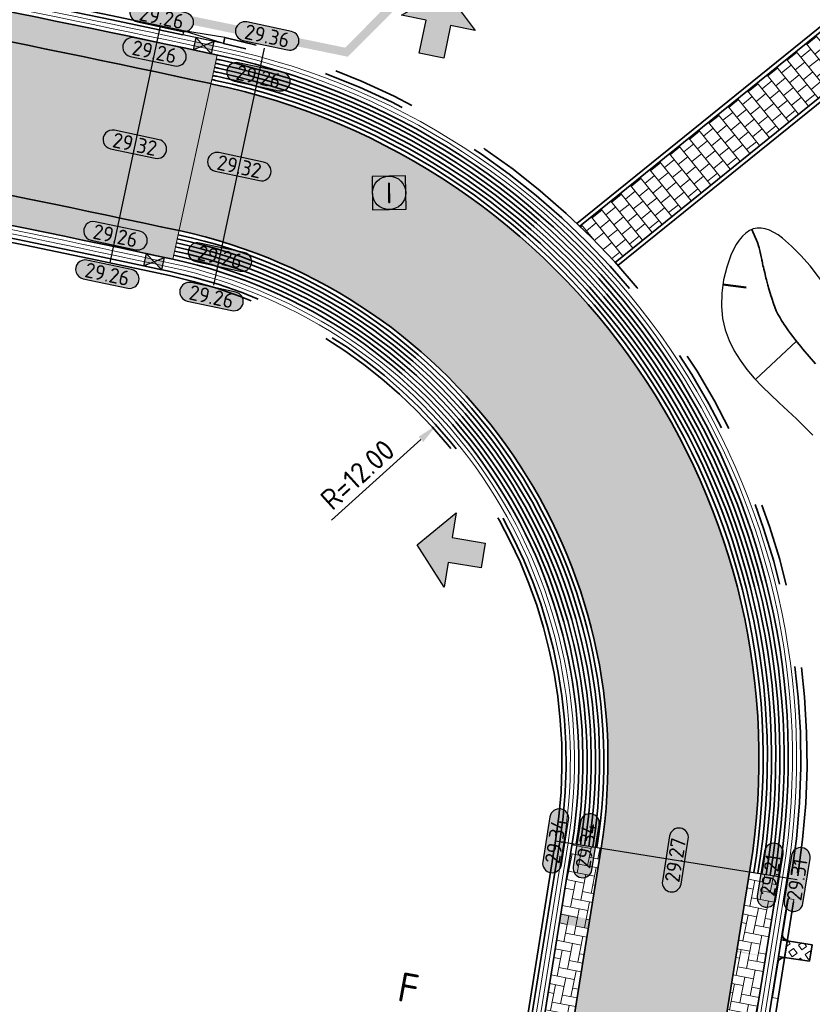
# Model space of a CAD drawing. Header units: metres. Extents: x 199937 to 201628, y 374508 to 375260.
# Tile 127 of 183: x 201229 to 201248, y 374972 to 374996. Entities that reach past the tile are written whole.
import ezdxf
from ezdxf.enums import TextEntityAlignment as Align

# ---------------------------------------------------------------- set-up
doc = ezdxf.new("R2010")
doc.units = ezdxf.units.M
for name, pattern in [('VH-OPSLUITBAND_100X200', [16, 8, -2, 4, -2]), ('VH-TROTTOIRBAND_130-150', [15, 5, -2, 2, -2, 2, -2]), ('XX-PROJECTGRENS', [18, 12, -3, 0, -3])]:
    doc.linetypes.add(name, pattern=pattern)
doc.layers.add('000___INRIT-PIJL', color=252, linetype='Continuous')
for name, color, linetype, lineweight in [('N-WE-GW-ONTGRAVINGSVAK_BODEM-G', 90, 'Continuous', 35), ('N-WE-GW-TALUDARCERING-S', 90, 'Continuous', 25), ('N-WE-GW-TALUDARCERING_KORT-G', 90, 'Continuous', 50), ('N-WE-GW-TALUDARCERING_LANG-G', 90, 'Continuous', 18), ('N-WE-OG-HOOGTELIJN-G', 7, 'Continuous', 25), ('N-WE-OG-WATER_GREPPEL-G', 160, 'Continuous', 25), ('N-WE-RI-ITR_RIOOLPUT-S', 84, 'Continuous', 25), ('N-WE-RI-KOLK-S', 7, 'Continuous', 25), ('N-WE-VH-DWARSHELLING-S', 7, 'Continuous', 25), ('N-WE-VH-GOOT-G', 170, 'Continuous', 35), ('N-WE-VH-KANTOPSLUITING_ELEMENT_VERLOOPBAND-S', 252, 'Continuous', 25), ('N-WE-VH-KANTOPSLUITING_OPSLUITBAND_100X200-G', 150, 'VH-OPSLUITBAND_100X200', 35), ('N-WE-VH-KANTOPSLUITING_TROTTOIRBAND_130 150-G', 210, 'VH-TROTTOIRBAND_130-150', 35), ('N-WE-VH-KANTOPSLUITING_TROTTOIRBAND_130 150_250_EINDBAND-S', 210, 'Continuous', 25), ('N-WE-VH-KANTOPSLUITING_TROTTOIRBAND_130 150_250_INRITVERLOOPBAND-G', 210, 'VH-TROTTOIRBAND_130-150', 35), ('N-WE-VH-KANTOPSLUITING_TROTTOIRBAND_130 150_250_INRITVERLOOPBAND-S', 210, 'Continuous', 25), ('N-WE-VH-KANTVERHARDING_STREKLAAG-G', 60, 'Continuous', 18), ('N-WE-VH-VERHARDING_BETONSTRAATSTEEN-G', 252, 'Continuous', 35), ('N-WE-VH-VERHARDING_GRASBETONSTEEN-A', 72, 'Continuous', 18), ('N-WE-VH-VERHARDING_GRASBETONSTEEN-G', 70, 'Continuous', 35), ('N-WE-VH-VERHARDING_TEGEL-A', 252, 'Continuous', 18), ('X-XX-AL-DWARSPROFIEL-S', 7, 'Continuous', 25), ('X-XX-AL-HOOGTELABEL-S', 7, 'Continuous', 25), ('X-XX-AL-M-200', 7, 'Continuous', 18)]:
    doc.layers.add(name, color=color, linetype=linetype, lineweight=lineweight)
doc.layers.add('N-WE-KG-GRENS_PROJECT-G', color=7, linetype='XX-PROJECTGRENS', lineweight=35, transparency=0.45)
doc.layers.add('N-WE-VH-VERHARDING_BETONSTRAATSTEEN_HEIDE-A', color=7, linetype='Continuous', lineweight=0, true_color=0x986657)
doc.layers.add('N-WE-VH-VERHARDING_BETONSTRAATSTEEN_ROOD-A', color=7, linetype='Continuous', lineweight=0, true_color=0xa92c0a)
doc.layers.add('X-XX-AL-HULPLIJN-G', color=7, linetype='Continuous', lineweight=18, plot=False)
doc.styles.add('NLCS-ISO', font='NLCS-ISO.ttf')
doc.styles.add('NLCS-ISO-ANNOTATIEF-T18', font='NLCS-ISO.ttf', dxfattribs={"height": 1.8})
doc.styles.add('NLCS-ISO-M200-T25', font='NLCS-ISO.ttf', dxfattribs={"height": 0.5})
doc.dimstyles.new('NLCS-M200-T25-PIJL_L2_H1', dxfattribs={"dimscale": 0.2, "dimtxt": 2.5, "dimasz": 2.5, "dimexe": 2, "dimexo": 2, "dimgap": 0.7, "dimtad": 1, "dimzin": 0, "dimdsep": 46, "dimtxsty": 'NLCS-ISO-M200-T25', "dimcen": 0, "dimdle": 2, "dimclrd": 256, "dimclre": 256, "dimclrt": 256, "dimadec": 1, "dimazin": 0, "dimtfac": 1, "dimtdec": 3, "dimtofl": 0, "dimtmove": 0, "dimatfit": 3, "dimfxl": 2, "dimfxlon": 1, "dimtfillclr": 256, "dimtolj": 1, "dimtzin": 0, "dimlwd": -1, "dimlwe": -1, "dimarcsym": 0})
pattern_1 = [(84.69670047, (0, 0), (-0.1896912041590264, 0.2285109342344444), [0.63, -0.21]), (354.69670047, (-0.4182021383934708, 0.03881973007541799), (-0.1896912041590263, 0.2285109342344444), [0.63, -0.21])]
pattern_2 = [(168.95732791, (201238.385428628, 374953.8962957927), (-0.246335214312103, -0.165888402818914), [0.63, -0.21]), (78.95732791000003, (201238.3049818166, 374953.4840721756), (-0.246335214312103, -0.165888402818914), [0.63, -0.21])]

# ---------------------------------------------------------------- blocks, each defined once
blk = doc.blocks.new('inrit')
h = blk.add_hatch(color=256)
h.dxf.hatch_style = 1
h.paths.add_polyline_path([(0.3000000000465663, 1), (-0.300000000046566, 1), (-0.3000000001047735, 1.799999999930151), (-0.900000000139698, 1.799999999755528), (-2.328301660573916e-10, 2.599999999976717), (0.9000000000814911, 1.799999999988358), (0.2999999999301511, 1.799999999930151)])
at = {"color": 3, "flags": 128}
blk.add_lwpolyline([(0.3000000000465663, 1), (-0.300000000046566, 1), (-0.3000000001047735, 1.799999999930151), (-0.900000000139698, 1.799999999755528), (-2.328301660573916e-10, 2.599999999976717), (0.9000000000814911, 1.799999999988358), (0.2999999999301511, 1.799999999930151), (0.3000000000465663, 1)], dxfattribs=at)
blk = doc.blocks.new('SVH-KANTOPSLUITING_VERLOOP_100X200_130 150X250_RECHTS')
for p, q in [((-1, 5.820766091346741e-11), (-3.880984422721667e-11, -0.1000000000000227)), ((-1, 5.820766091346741e-11), (0, 0)), ((-1, -0.1499999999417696), (-1, 5.820766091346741e-11)), ((-3.880984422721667e-11, -0.1000000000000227), (0, 0)), ((-1, -0.1499999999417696), (-3.880984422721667e-11, -0.1000000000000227))]:
    blk.add_line(p, q)
blk = doc.blocks.new('*U283')
h = blk.add_hatch(color=253)
h.dxf.hatch_style = 1
edge = h.paths.add_edge_path()
edge.add_line((2.726055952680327, 1.132202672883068), (-2.726055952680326, 1.132202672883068))
edge.add_arc((-2.726055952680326, 0), 1.132202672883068, 90, 270)
edge.add_line((-2.726055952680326, -1.132202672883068), (2.726055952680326, -1.132202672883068))
edge.add_arc((2.726055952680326, 3.697785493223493e-32), 1.132202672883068, 270, 450)
blk.add_lwpolyline([(2.726055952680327, 1.132202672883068), (-2.726055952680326, 1.132202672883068, 0.9999999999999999), (-2.726055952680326, -1.132202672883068), (2.726055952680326, -1.132202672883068, 0.9999999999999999)], format="xyb", close=True)
at = {"style": 'NLCS-ISO-ANNOTATIEF-T18'}
blk.add_attdef('HGT', text='', height=1.8, dxfattribs=at).set_placement((-0.002853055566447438, -0.0004570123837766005), align=Align.MIDDLE_CENTER)
blk = doc.blocks.new('SRI-PUT_INSPECTIE-SO')
at = {"lineweight": -3, "flags": 128}
blk.add_lwpolyline([(-1.999999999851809, -2.000000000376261), (2.000000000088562, -2.000000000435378), (2.000000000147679, 1.999999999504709), (-2.00000000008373, 1.999999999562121)], close=True, dxfattribs=at)
at = {"lineweight": -3, "ltscale": 1.5}
blk.add_circle((0, -7.105427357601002e-14), 1.999999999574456, dxfattribs=at)
at = {"ltscale": 0.1, "style": 'NLCS-ISO'}
blk.add_text('I', height=2.5, dxfattribs=at).set_placement((-0.002795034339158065, -0.007140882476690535), align=Align.MIDDLE_CENTER)
blk = doc.blocks.new('SVH-TROTTOIRBAND EINDBAND_130 150X250_LINKS_L1000_HD-MM')
at = {"linetype": 'Continuous', "lineweight": 0}
blk.add_line((-850, 20), (0, 20), dxfattribs=at)
blk.add_lwpolyline([(-1000, 0), (0, 0), (0, 150), (-1000, 150)], close=True, dxfattribs=at)
for radius in [150, 130]:
    blk.add_arc((-850, 150), radius, 180, 270, dxfattribs=at)
blk = doc.blocks.new('SVH-TROTTOIRBAND EINDBAND_130 150X250_RECHTS_L1000_HD-MM')
at = {"linetype": 'Continuous', "lineweight": 0}
blk.add_line((850, 20), (0, 20), dxfattribs=at)
blk.add_lwpolyline([(0, 0), (1000, 0), (1000, 150), (0, 150)], close=True, dxfattribs=at)
for radius in [150, 130]:
    blk.add_arc((850, 150), radius, 270, 7.016709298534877e-15, dxfattribs=at)
blk = doc.blocks.new('inlaat Carselispad')
at = {"layer": 'N-WE-VH-VERHARDING_GRASBETONSTEEN-A'}
h = blk.add_hatch(dxfattribs=at)
h.set_pattern_fill('AVH-GRASBETONSTEEN_02-SO', color=256, scale=0.2, angle=90, pattern_type=2)
h.set_pattern_definition([(135, (-131.7613803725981, 89.6340235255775), (-0.1979898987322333, -0.1979898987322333), [0.14, -0.14]), (225, (-131.7613803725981, 89.6340235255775), (0.1979898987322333, -0.1979898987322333), [0.14, -0.14]), (135, (-131.860374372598, 89.53502952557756), (-0.1979898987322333, -0.1979898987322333), [0.14, -0.14]), (225, (-131.860374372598, 89.73301752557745), (0.1979898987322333, -0.1979898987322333), [0.14, -0.14])])
h.paths.add_polyline_path([(-0.19999999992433, 0.6000000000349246), (-0.19999999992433, 0), (0.2000000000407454, 0), (0.2000000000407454, 0.6000000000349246)])
at = {"layer": 'N-WE-VH-KANTOPSLUITING_TROTTOIRBAND_130 150_250_INRITVERLOOPBAND-G'}
blk.add_lwpolyline([(0.1999999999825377, 0), (0.1999999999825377, -0.1500000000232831), (-0.2000000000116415, -0.1500000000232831), (-0.1999999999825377, 0)], close=True, dxfattribs=at)
at = {"layer": 'N-WE-VH-VERHARDING_GRASBETONSTEEN-G'}
blk.add_lwpolyline([(0.2000000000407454, 0.6000000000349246), (0.2000000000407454, 0), (-0.19999999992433, 0), (-0.19999999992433, 0.6000000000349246)], close=True, dxfattribs=at)
at = {"layer": 'N-WE-VH-KANTOPSLUITING_TROTTOIRBAND_130 150_250_EINDBAND-S', "xscale": 0.001, "yscale": 0.001, "zscale": 0.001}
for name, p in [('SVH-TROTTOIRBAND EINDBAND_130 150X250_RECHTS_L1000_HD-MM', (-1.199999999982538, -0.1500000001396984)), ('SVH-TROTTOIRBAND EINDBAND_130 150X250_LINKS_L1000_HD-MM', (1.199999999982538, -0.1500000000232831))]:
    blk.add_blockref(name, p, dxfattribs=at)
blk = doc.blocks.new('*U376')
blk.add_solid([(0, 0), (2.498102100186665, 0.25), (4.996204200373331, 0)])
blk = doc.blocks.new('*U377')
blk.add_solid([(0, 0), (0, 0.25), (4.99560870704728, 0)])
blk = doc.blocks.new('*D548')
at = {"layer": 'Defpoints', "color": 0, "transparency": 16777216}
for p in [(201238.5425080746, 374985.9465955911), (201229.6436424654, 374977.8961179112)]:
    blk.add_point(p, dxfattribs=at)
at = {"layer": 'X-XX-AL-M-200', "transparency": 16777216}
blk.add_line((201236.0359942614, 374983.679044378), (201238.1717220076, 374985.6111590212), dxfattribs=at)
blk.add_solid([(201238.1158159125, 374985.672956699), (201238.2276281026, 374985.5493613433), (201238.5425080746, 374985.9465955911)], dxfattribs=at)
at = {"layer": 'X-XX-AL-M-200', "transparency": 16777216, "insert": (201236.6568245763, 374984.7665965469), "char_height": 0.5, "attachment_point": 5, "rotation": 42.13448997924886, "style": 'NLCS-ISO-M200-T25', "bg_fill": 3, "box_fill_scale": 1.1, "bg_fill_color": 256, "bg_fill_true_color": 13158600, "bg_fill_transparency": 0}
blk.add_mtext('\\A1;R=12.00', dxfattribs=at)
blk = doc.blocks.new('N-SRI-KOLK_STRAAT_450X300-SO')
h = blk.add_hatch(color=256)
h.dxf.hatch_style = 1
h.paths.add_polyline_path([(-7.127631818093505e-14, 0.7499999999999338), (-1.125000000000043, 1.49999999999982), (-1.125000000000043, 4.75175454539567e-14)])
h.paths.add_polyline_path([(1.1249999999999, 4.75175454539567e-14), (1.1249999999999, 1.49999999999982), (-7.122080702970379e-14, 0.7499999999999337)])
for p, q in [((-1.125000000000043, 4.75175454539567e-14), (1.1249999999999, 1.49999999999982)), ((1.1249999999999, 4.75175454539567e-14), (-1.125000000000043, 1.49999999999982))]:
    blk.add_line(p, q)
at = {"flags": 128}
blk.add_lwpolyline([(-1.125000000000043, 4.75175454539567e-14), (1.1249999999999, 4.75175454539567e-14), (1.1249999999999, 1.49999999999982), (-1.125000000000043, 1.49999999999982)], close=True, dxfattribs=at)
blk = doc.blocks.new('*U900')
at = {"layer": 'N-WE-GW-TALUDARCERING_KORT-G'}
blk.add_line((201245.3931133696, 374989.3144386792), (201245.9486467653, 374989.2394456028), dxfattribs=at)
at = {"layer": 'N-WE-GW-TALUDARCERING_LANG-G'}
blk.add_line((201246.1731475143, 374987.0408893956), (201247.1482136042, 374987.9615489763), dxfattribs=at)
blk = doc.blocks.new('*U907')
at = {"style": 'NLCS-ISO'}
for tag, p in [('A200', (-5.734104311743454, 1.540000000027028)), ('B200', (29.6776386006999, 1.540000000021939))]:
    blk.add_attdef(tag, text='', height=0.7, rotation=1.387471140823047e-09, dxfattribs=at).set_placement(p, align=Align.CENTER)

msp = doc.modelspace()

# ---------------------------------------------------------------- hatches: boundary and pattern name
at = {"layer": 'N-WE-VH-VERHARDING_BETONSTRAATSTEEN_HEIDE-A', "true_color": 0x986657}
h = msp.add_hatch(dxfattribs=at)
h.set_pattern_fill('AVH-HEI_BSS_KEIFRMT_KEPER-SO', color=25, scale=2, angle=84.69670047, pattern_type=2)
h.set_pattern_definition(pattern_1)
edge = h.paths.add_edge_path()
edge.add_line((201233.1513528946, 374994.1173927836), (201233.2993033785, 374994.8015789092))
edge.add_arc((201154.6659889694, 374631.167602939), 372.0387971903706, 77.79806333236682, 82.21029372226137)
edge.add_arc((201152.7767818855, 374586.3166733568), 416.7531471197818, 82.78871671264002, 87.27574935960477)
edge.add_arc((201153.8896596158, 374647.4008020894), 355.6896710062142, 86.98714080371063, 91.05954326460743)
edge.add_line((201147.3124366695, 375003.0296566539), (201144.9965454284, 375003.0071840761))
edge.add_line((201144.9965454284, 375003.0071840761), (201144.9979833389, 375002.8590015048))
edge.add_line((201144.9979833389, 375002.8590015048), (201145.0033376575, 375002.30721703))
edge.add_line((201145.0033376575, 375002.30721703), (201147.3223065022, 375002.3297194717))
edge.add_arc((201153.8896596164, 374647.4008020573), 354.9896710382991, 86.98685627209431, 91.06003952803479, ccw=False)
edge.add_arc((201152.7767818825, 374586.3166733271), 416.0531471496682, 82.78920333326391, 87.2759921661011, ccw=False)
edge.add_arc((201154.6659889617, 374631.167602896), 371.3387972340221, 77.79806333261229, 82.20974856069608, ccw=False)
h = msp.add_hatch(dxfattribs=at)
h.set_pattern_fill('AVH-HEI_BSS_KEIFRMT_KEPER-SO', color=25, scale=2, angle=84.69670047, pattern_type=2)
h.set_pattern_definition(pattern_1)
edge = h.paths.add_edge_path()
edge.add_arc((201153.8904828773, 374647.400845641), 351.3932563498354, 86.98537721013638, 91.0626125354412)
edge.add_line((201147.3738864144, 374998.7336715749), (201145.0382339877, 374998.7110072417))
edge.add_line((201145.0382339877, 374998.7110072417), (201145.0387367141, 374998.6591992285))
edge.add_line((201145.0387367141, 374998.6591992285), (201145.0450262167, 374998.0110401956))
edge.add_line((201145.0450262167, 374998.0110401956), (201147.3837750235, 374998.033734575))
edge.add_arc((201153.8904828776, 374647.4008456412), 350.693256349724, 86.98508593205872, 91.06311793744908, ccw=False)
edge.add_arc((201152.7776051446, 374586.3167168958), 411.7567324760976, 82.79222742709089, 87.27750131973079, ccw=False)
edge.add_arc((201154.6668122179, 374631.1676464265), 367.04238259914, 77.79818750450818, 82.20635819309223, ccw=False)
edge.add_line((201232.2433177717, 374989.9182511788), (201232.3912667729, 374990.6024376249))
edge.add_arc((201154.6668122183, 374631.1676464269), 367.7423825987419, 77.7981875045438, 82.20691582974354)
edge.add_arc((201152.7776051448, 374586.3167168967), 412.4567324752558, 82.79173029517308, 87.27725320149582)
h = msp.add_hatch(dxfattribs=at)
h.set_pattern_fill('AVH-HEI_BSS_KEIFRMT_KEPER-SO', color=25, scale=2, angle=168.95732791, pattern_type=2)
h.set_pattern_definition(pattern_2)
edge = h.paths.add_edge_path()
edge.add_line((201242.4793648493, 374975.8359647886), (201241.7882105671, 374975.9468961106))
edge.add_line((201241.7882105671, 374975.9468961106), (201240.9201825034, 374970.5386732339))
edge.add_arc((200290.7599941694, 375144.1677316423), 965.8941108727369, 349.13845394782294, 349.6442232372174, ccw=False)
edge.add_arc((200699.5784522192, 375067.8031909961), 550.0133971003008, 348.1416021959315, 348.9259681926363, ccw=False)
edge.add_arc((201094.4259755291, 374984.1634096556), 146.4068398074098, 348.14862370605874, 348.42185577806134, ccw=False)
edge.add_line((201237.7119524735, 374954.0952944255), (201238.385428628, 374953.8962957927))
edge.add_arc((201094.4259771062, 374984.1634093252), 147.1068381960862, 348.1266402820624, 348.42118841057)
edge.add_arc((200699.5784523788, 375067.8031909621), 550.7133969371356, 348.1417801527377, 348.9261032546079)
edge.add_arc((200290.7599914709, 375144.1677321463), 966.5941136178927, 349.1383770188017, 349.6446714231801)
edge.add_line((201241.6101389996, 374970.4202791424), (201242.4793648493, 374975.8359647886))
h = msp.add_hatch(dxfattribs=at)
h.set_pattern_fill('AVH-HEI_BSS_KEIFRMT_KEPER-SO', color=25, scale=2, angle=168.95732791, pattern_type=2)
h.set_pattern_definition(pattern_2)
edge = h.paths.add_edge_path()
edge.add_line((201246.7206910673, 374975.1552254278), (201246.029536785, 374975.2661567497))
edge.add_line((201246.029536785, 374975.2661567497), (201245.1541363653, 374969.8120006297))
edge.add_arc((200290.7591716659, 375144.1676879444), 970.1905247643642, 349.13798385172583, 349.64696643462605, ccw=False)
edge.add_arc((200699.5776292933, 375067.8031473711), 554.3098114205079, 348.1459850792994, 348.92679236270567, ccw=False)
edge.add_arc((201223.5280348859, 374957.3339206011), 18.84684999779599, 347.3657334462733, 349.6179287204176, ccw=False)
edge.add_line((201241.9185295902, 374953.2116082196), (201242.6057578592, 374953.0681302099))
edge.add_arc((201221.7253258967, 374957.6414396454), 21.37539702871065, 347.6459479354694, 349.6466369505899)
edge.add_arc((200699.5776298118, 375067.8031472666), 555.0098108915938, 348.1466363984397, 348.9269255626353)
edge.add_arc((200290.7591716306, 375144.167687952), 970.8905248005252, 349.1379077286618, 349.6474116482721)
edge.add_line((201245.844095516, 374969.6936230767), (201246.7206910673, 374975.1552254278))
at = {"layer": 'N-WE-VH-VERHARDING_BETONSTRAATSTEEN_ROOD-A'}
h = msp.add_hatch(dxfattribs=at)
h.set_pattern_fill('AVH-ROO_BSS_KEIFRMT_KEPER-SO', color=36, scale=2, angle=39.69670047, pattern_type=2)
h.set_pattern_definition([(39.69670047, (201145.0382339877, 374998.7110072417), (0.02744969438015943, 0.2957135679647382), [0.63, -0.21]), (309.69670047, (201144.7699701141, 374999.034170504), (0.02744969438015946, 0.2957135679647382), [0.63, -0.21])])
edge = h.paths.add_edge_path()
edge.add_arc((201229.7524918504, 374977.9709896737), 16.50000000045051, 34.19802038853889, 77.78343540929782)
edge.add_arc((201154.6659889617, 374631.167602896), 371.3387972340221, 77.78343540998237, 82.20974856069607)
edge.add_arc((201152.7767818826, 374586.3166733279), 416.0531471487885, 82.78920333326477, 87.27599216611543)
edge.add_arc((201153.8896596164, 374647.4008020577), 354.9896710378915, 86.98685627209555, 91.06003952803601)
edge.add_line((201147.3223065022, 375002.3297194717), (201145.0033376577, 375002.30721703))
edge.add_line((201145.0033376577, 375002.30721703), (201145.0038052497, 375002.2590297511))
edge.add_line((201145.0038052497, 375002.2590297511), (201145.0382339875, 374998.7110072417))
edge.add_line((201145.0382339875, 374998.7110072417), (201147.3738864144, 374998.7336715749))
edge.add_arc((201153.8904828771, 374647.4008456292), 351.3932563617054, 86.98537721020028, 91.0626125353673, ccw=False)
edge.add_arc((201152.7776051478, 374586.31671693), 412.4567324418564, 82.79173029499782, 87.27725320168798, ccw=False)
edge.add_arc((201154.6668122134, 374631.167646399), 367.7423826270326, 77.79818750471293, 82.20691582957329, ccw=False)
edge.add_arc((201229.6436424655, 374977.8961179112), 13.00000000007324, 34.30145746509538, 77.79818750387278, ccw=False)
edge.add_line((201240.3827339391, 374985.2222297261), (201243.3996417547, 374987.2448938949))
h = msp.add_hatch(dxfattribs=at)
h.set_pattern_fill('AVH-ROO_BSS_KEIFRMT_KEPER-SO', color=36, scale=2, angle=123.95732791, pattern_type=2)
h.set_pattern_definition([(123.95732791, (0, 0), (-0.2914861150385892, 0.05688448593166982), [0.63, -0.21]), (33.95732791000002, (-0.348370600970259, -0.2346016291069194), (-0.2914861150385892, 0.05688448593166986), [0.63, -0.21])])
edge = h.paths.add_edge_path()
edge.add_arc((201229.7524918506, 374977.970989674), 16.50000000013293, 350.8817068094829, 394.1980203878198)
edge.add_line((201243.3996417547, 374987.2448938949), (201240.3827339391, 374985.2222297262))
edge.add_arc((201229.6436424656, 374977.8961179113), 13.000000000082, -9.118293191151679, 34.30145746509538, ccw=False)
edge.add_line((201242.4793648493, 374975.8359647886), (201241.6101389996, 374970.4202791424))
edge.add_arc((200290.7599937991, 375144.1677317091), 966.594111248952, 349.13837701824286, 349.64467142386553, ccw=False)
edge.add_arc((200699.5784526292, 375067.8031909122), 550.7133966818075, 348.14178015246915, 348.9261032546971, ccw=False)
edge.add_arc((201094.4259771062, 374984.1634093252), 147.1068381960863, 348.1266402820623, 348.42118841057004, ccw=False)
edge.add_line((201238.385428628, 374953.8962957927), (201241.9185295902, 374953.2116082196))
edge.add_arc((201223.5280348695, 374957.3339206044), 18.84685001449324, 347.3657334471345, 349.6179287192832)
edge.add_arc((200699.5776297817, 375067.803147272), 554.3098109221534, 348.1459850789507, 348.9267923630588)
edge.add_arc((200290.7591734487, 375144.1676876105), 970.19052295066, 349.1379838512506, 349.6469664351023)
edge.add_line((201245.1541363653, 374969.8120006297), (201246.0439856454, 374975.3561799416))
at = {"layer": 'N-WE-VH-VERHARDING_TEGEL-A'}
h = msp.add_hatch(dxfattribs=at)
h.set_pattern_fill('AVH-TEGEL_300X300_HALFST-SO', color=256, pattern_type=2)
h.set_pattern_definition([(38.96274058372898, (121949.8401546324, 793235.8196224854), (0.1389442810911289, 0.3052777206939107), [0.3, -0.3]), (128.962740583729, (121949.8401546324, 793235.8196224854), (-0.2332665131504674, -0.188644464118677), [])])
edge = h.paths.add_edge_path()
edge.add_line((201257.269344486, 375003.0757698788), (201241.9733116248, 374990.7057477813))
edge.add_arc((201229.7524918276, 374977.9709896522), 17.65000003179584, 42.26708799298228, 46.1797897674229, ccw=False)
edge.add_line((201242.8138019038, 374989.8421597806), (201258.0239223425, 375002.1427038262))
edge.add_arc((201269.4276267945, 375012.1366188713), 15.16320589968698, 216.6949849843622, 221.2304961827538, ccw=False)

# ---------------------------------------------------------------- linework, layer by layer
at = {"layer": 'N-WE-GW-ONTGRAVINGSVAK_BODEM-G'}
msp.add_lwpolyline([(201246.0866778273, 374990.6304498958), (201246.2174985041, 374990.3192477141), (201246.2518725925, 374990.2114628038), (201246.2563651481, 374990.1948197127), (201246.2648628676, 374990.1587573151), (201246.2712749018, 374990.1307537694), (201246.282407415, 374990.0800969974), (201246.2869859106, 374990.0587266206), (201246.2970328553, 374990.0133110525), (201246.3054489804, 374989.9737431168), (201246.3199743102, 374989.9086205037), (201246.3220995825, 374989.8978523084), (201246.3268437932, 374989.8762834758), (201246.336529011, 374989.833421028), (201246.3410197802, 374989.8132806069), (201246.3499012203, 374989.7687438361), (201246.3593848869, 374989.724906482), (201246.3695358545, 374989.6818441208), (201246.3917640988, 374989.5979565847), (201246.4115156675, 374989.515753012), (201246.4214394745, 374989.4705640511), (201246.4325428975, 374989.4265286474), (201246.4683593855, 374989.2968732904), (201246.4735795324, 374989.2766708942), (201246.4847712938, 374989.2309608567), (201246.4975477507, 374989.1866279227), (201246.5370272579, 374989.0546285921), (201246.5502424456, 374989.0106769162), (201246.5573900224, 374988.9897790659), (201246.6008231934, 374988.8574313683), (201246.6335679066, 374988.7721463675), (201246.6684392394, 374988.6885151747), (201246.7067538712, 374988.6075617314), (201246.7490351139, 374988.5296930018), (201246.7938997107, 374988.4538332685), (201246.8265347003, 374988.4016878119), (201246.8283685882, 374988.3987073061), (201246.8372545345, 374988.3839981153), (201246.9088056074, 374988.2772186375), (201246.9587448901, 374988.2076471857), (201247.0093220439, 374988.138535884), (201247.0617064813, 374988.0707283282), (201247.1146060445, 374988.0032923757), (201247.1683868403, 374987.9364921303), (201247.2128423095, 374987.8827170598), (201247.2535920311, 374987.83219669), (201247.3054290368, 374987.7696629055), (201247.6049066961, 374987.4159661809)], dxfattribs=at)
at = {"layer": 'N-WE-KG-GRENS_PROJECT-G', "const_width": 0.2}
msp.add_lwpolyline([(201208.1840248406, 374999.9396808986, -0.02820962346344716), (201229.0227239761, 374996.3829187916), (201236.3933369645, 374994.8695949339), (201242.0612077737, 375000.5695709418), (201252.5943470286, 375063.6505556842), (201265.7297992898, 375061.2332996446), (201265.6020012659, 375058.9232998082), (201294.7088647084, 375058.2225901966), (201302.5179274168, 375058.3253856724), (201309.5267973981, 375059.7019339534), (201315.7963480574, 375061.7483866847), (201322.2943730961, 375065.1251297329), (201326.0550264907, 375067.7388620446), (201330.2565658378, 375071.0531604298)], format="xyb", dxfattribs=at)
at = {"layer": 'N-WE-OG-HOOGTELIJN-G'}
for points in [[(201231.9357080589, 374995.5039779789), (201230.732925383, 374989.8326477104)], [(201233.2251298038, 374989.2994510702), (201234.4362127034, 374994.9677434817)], [(201241.393265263, 374976.0102854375), (201247.1650045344, 374975.0839124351)]]:
    msp.add_lwpolyline(points, dxfattribs=at)
at = {"layer": 'N-WE-OG-WATER_GREPPEL-G'}
for points in [[(201247.9031922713, 374989.2057470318), (201247.473839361, 374989.75784884), (201247.2542645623, 374990.0105234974), (201247.034745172, 374990.235001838), (201246.8177719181, 374990.4218247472), (201246.7110184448, 374990.4981594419), (201246.6058355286, 374990.5615331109), (201246.5025345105, 374990.6107633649), (201246.4014267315, 374990.6446678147), (201246.3028235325, 374990.662064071), (201246.2070362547, 374990.6617697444), (201246.114376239, 374990.6426024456), (201246.0866778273, 374990.6304498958)], [(201246.0866778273, 374990.6304498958), (201246.0251571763, 374990.6034579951), (201245.9397374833, 374990.5447207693), (201245.8585156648, 374990.4681093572), (201245.7818916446, 374990.375389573), (201245.7102653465, 374990.2683272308), (201245.6440366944, 374990.1486881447), (201245.5836056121, 374990.0182381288), (201245.481735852, 374989.7319685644), (201245.4078554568, 374989.4236450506), (201245.3651638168, 374989.1073941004), (201245.3568603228, 374988.7973422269), (201245.3568603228, 374988.7973422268), (201245.385013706, 374988.5049515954), (201245.4471700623, 374988.2310269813), (201245.5397448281, 374987.9737088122), (201245.6591534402, 374987.7311375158), (201245.8018113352, 374987.5014535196), (201245.9641339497, 374987.2827972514), (201246.1425367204, 374987.0733091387), (201246.3334350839, 374986.8711296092), (201246.7383803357, 374986.4812580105), (201247.1502931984, 374986.0983058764), (201247.540497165, 374985.707396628)]]:
    msp.add_lwpolyline(points, dxfattribs=at)
at = {"layer": 'N-WE-VH-GOOT-G'}
for points in [[(201246.7351399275, 374975.2452486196, 0.3984625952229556), (201233.3921382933, 374994.7814915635, 0.01931821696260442), (201205.0912246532, 374999.7733031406, 0.01958087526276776), (201172.584738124, 375002.5988258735, 0.01777107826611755), (201147.3124366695, 375003.0296566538), (201143.996592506, 375002.9974808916)], [(201130.4199817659, 374944.9622763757), (201136.2704384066, 374943.7844780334, 0.0473461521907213), (201161.3319701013, 374941.2206303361), (201173.7438143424, 374941.3748946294, 0.01317192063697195), (201174.8123851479, 374941.4163443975, 0.01461916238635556), (201180.8820993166, 374941.990721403, 0.00183174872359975), (201218.8216512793, 374946.039301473), (201231.8529009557, 374947.4331272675, 0.3137924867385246), (201237.2901366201, 374952.1510024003, 0.004589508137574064), (201237.8537114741, 374954.7789357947, 0.003422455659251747), (201239.3505008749, 374962.1581604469, 0.002206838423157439), (201240.9201825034, 374970.5386732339), (201241.7882105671, 374975.9468961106, 0.3985371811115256), (201232.2433177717, 374989.9182511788, 0.01923664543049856), (201204.4398246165, 374994.8196199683, 0.01957319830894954), (201172.3355093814, 374997.6086997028, 0.01779564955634), (201147.3837750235, 374998.033734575), (201144.0450732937, 374998.0013370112)], [(201251.790243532, 374929.1167320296), (201242.3597824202, 374944.3835243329, -0.2159297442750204), (201241.696066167, 374949.5400064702, 0.0270987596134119), (201242.7526904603, 374953.799885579, 0.00340466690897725), (201244.2548393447, 374961.2075207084, 0.002223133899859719), (201245.844095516, 374969.6936230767), (201246.7351399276, 374975.2452486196)]]:
    msp.add_lwpolyline(points, format="xyb", dxfattribs=at)
at = {"layer": 'N-WE-VH-KANTOPSLUITING_OPSLUITBAND_100X200-G'}
for points in [[(201232.49942919, 374995.384053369, 0.01859742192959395), (201205.1434391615, 375000.169885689, 0.01958148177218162), (201172.6047560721, 375002.9983259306, 0.01776913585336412), (201147.3067981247, 375003.4296207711), (201143.9927112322, 375003.3974620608)], [(201232.4782657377, 374995.2863053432, 0.0185973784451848), (201205.1303855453, 375000.0707400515, 0.01958133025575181), (201172.5997515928, 375002.8984509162, 0.01776962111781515), (201147.3082076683, 375003.3296297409), (201143.9936815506, 375003.2974667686)], [(201129.5968907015, 374945.4339977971), (201136.3293378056, 374944.0786394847, 0.04733998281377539), (201161.3312063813, 374941.5206440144), (201173.7400859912, 374941.6748714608, 0.01317192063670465), (201174.79286511, 374941.7157086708, 0.0146267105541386), (201180.8482329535, 374942.2888202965, 0.001831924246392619), (201218.7892354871, 374946.3375454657), (201231.8209948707, 374947.7314257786, 0.313605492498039), (201236.9983103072, 374952.2206797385, 0.004583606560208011), (201237.5599631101, 374954.8398655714, 0.003422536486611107), (201239.0559800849, 374962.2152377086, 0.002205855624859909), (201240.624486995, 374970.5894143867), (201241.492001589, 374975.9944381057, 0.3985371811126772), (201232.1799110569, 374989.6250284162, 0.01923559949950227), (201204.4006625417, 374994.5221831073, 0.01957273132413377), (201172.3204950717, 374997.3090746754, 0.01779714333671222), (201147.3880139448, 374997.7337615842), (201143.1480266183, 374997.6926182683)], [(201129.6166264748, 374945.532030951), (201136.3489708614, 374944.1766933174, 0.04733792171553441), (201161.3309525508, 374941.620648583), (201173.7388432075, 374941.774863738, 0.01317192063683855), (201174.7863584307, 374941.8154967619, 0.01462923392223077), (201180.8369431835, 374942.3881864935, 0.001831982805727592), (201218.7784302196, 374946.4369601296), (201231.8103595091, 374947.8308586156, 0.3135399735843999), (201236.9010397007, 374952.2439272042, 0.004581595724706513), (201237.4620469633, 374954.8601753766, 0.003422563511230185), (201238.9578064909, 374962.2342634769, 0.002205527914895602), (201240.5259218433, 374970.6063282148), (201241.393265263, 374976.0102854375, 0.3985371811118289), (201232.1587754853, 374989.5272874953, 0.01923525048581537), (201204.3876085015, 374994.4230374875, 0.01957257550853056), (201172.315490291, 374997.2091996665, 0.01779764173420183), (201147.389427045, 374997.6337705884), (201143.1489969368, 374997.592622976)]]:
    msp.add_lwpolyline(points, format="xyb", dxfattribs=at)
for points in [[(201241.9003580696, 374990.7753579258), (201257.2097992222, 375003.1562234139)], [(201241.9733116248, 374990.7057477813), (201257.2693444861, 375003.0757698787)], [(201242.8138019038, 374989.8421597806), (201258.0239223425, 375002.1427038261)], [(201242.8809513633, 374989.7678558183), (201258.0901400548, 375002.0676463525)]]:
    msp.add_lwpolyline(points, dxfattribs=at)
at = {"layer": 'N-WE-VH-KANTOPSLUITING_TROTTOIRBAND_130 150-G'}
for points in [[(201262.4723311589, 374998.7915688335), (201262.5509929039, 374998.75398903, -0.3285049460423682), (201265.3485588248, 374993.525199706), (201263.6815011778, 374981.9894824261, 0.07001715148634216), (201263.6599876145, 374972.5999467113), (201264.0116617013, 374969.5994373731, -0.05381275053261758), (201263.9074824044, 374962.9751003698), (201258.8099035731, 374928.3992296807, -0.6996168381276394), (201253.2896643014, 374927.2601985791), (201242.6150145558, 374944.5411839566, -0.2159297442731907), (201241.9829038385, 374949.4521193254, 0.02708224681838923), (201243.046844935, 374953.7408910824, 0.003403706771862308), (201244.5493603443, 374961.1504445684, 0.002224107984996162), (201246.1397924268, 374969.6428906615), (201247.0313489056, 374975.1977066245, 0.3984625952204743), (201233.4556204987, 374995.0746979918)], [(201262.4076702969, 374998.6562212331), (201262.4863320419, 374998.6186414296, -0.3285049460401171), (201265.2001010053, 374993.5466537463), (201263.533028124, 374982.0108310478, 0.07000632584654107), (201263.5111891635, 374972.5809346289), (201263.8624640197, 374969.583831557, -0.05378339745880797), (201263.7588331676, 374962.9952602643), (201258.6615076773, 374928.4211079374, -0.6996168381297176), (201253.4172803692, 374927.3390283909), (201242.7426306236, 374944.6200137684, -0.215929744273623), (201242.1263226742, 374949.408175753, 0.02707406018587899), (201243.1939214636, 374953.7113904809, 0.003403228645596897), (201244.6966208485, 374961.1219065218, 0.002224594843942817), (201246.2876409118, 374969.6175246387), (201247.1794533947, 374975.1739356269, 0.3984625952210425), (201233.4873616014, 374995.2213012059, 0.3984625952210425)]]:
    msp.add_lwpolyline(points, format="xyb", dxfattribs=at)
msp.add_lwpolyline([(201233.4556204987, 374995.0746979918), (201233.4873616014, 374995.2213012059)], dxfattribs=at)
at = {"layer": 'N-WE-VH-KANTVERHARDING_STREKLAAG-G'}
for points in [[(201246.9326125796, 374975.2135539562, 0.3984625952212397), (201233.4344597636, 374994.9769625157, 0.01931889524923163), (201205.1173319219, 374999.9715944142, 0.01958117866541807), (201172.5947471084, 375002.7985759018, 0.01777010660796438), (201147.3096172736, 375003.2296387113), (201143.9946518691, 375003.1974714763)], [(201246.8338762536, 374975.2294012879, 0.3984625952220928), (201233.4132990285, 374994.8792270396, 0.01931855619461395), (201205.1042782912, 374999.8724487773, 0.01958102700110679), (201172.5897426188, 375002.6987008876, 0.01777059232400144), (201147.3110269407, 375003.1296476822), (201143.9956221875, 375003.097476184)], [(201130.4397175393, 374945.0603095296), (201136.2900715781, 374943.8825318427, 0.04734409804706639), (201161.331715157, 374941.3206348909), (201173.7425715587, 374941.4748869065, 0.01317192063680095), (201174.8058784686, 374941.5161324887, 0.01462167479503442), (201180.8708110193, 374942.0900877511, 0.001831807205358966), (201218.8108460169, 374946.1387161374), (201231.842265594, 374947.5325601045, 0.3137316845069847), (201237.1928588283, 374952.174217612, 0.004587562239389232), (201237.7557953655, 374954.7992457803, 0.00342248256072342), (201239.2523272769, 374962.1771861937, 0.002206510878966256), (201240.821617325, 374970.5555868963), (201241.6894742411, 374975.9627434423, 0.3985371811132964), (201232.2221822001, 374989.820510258, 0.01923629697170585), (201204.4267705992, 374994.7204743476, 0.01957304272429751), (201172.3305046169, 374997.5088246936, 0.01779614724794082), (201147.3851879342, 374997.9337435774), (201144.0460436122, 374997.9013417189)], [(201130.4594533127, 374945.1583426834), (201136.3097047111, 374943.9805856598, 0.04734204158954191), (201161.3314605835, 374941.4206394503), (201173.741328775, 374941.5748791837, 0.01317192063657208), (201174.7993717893, 374941.6159205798, 0.01462419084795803), (201180.8595222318, 374942.189454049, 0.001831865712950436), (201218.8000407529, 374946.2381308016), (201231.8316302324, 374947.6319929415, 0.3136693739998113), (201237.0955833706, 374952.1974433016, 0.004585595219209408), (201237.6578792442, 374954.8195557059, 0.0034225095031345), (201239.1541536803, 374962.1962119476, 0.002206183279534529), (201240.7230521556, 374970.5725006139), (201241.5907379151, 374975.978590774, 0.398537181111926), (201232.2010466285, 374989.7227693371, 0.01923594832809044), (201204.4137165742, 374994.6213287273, 0.01957288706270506), (201172.325499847, 374997.4089496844, 0.01779664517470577), (201147.3866009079, 374997.8337525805), (201144.0470139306, 374997.8013464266)], [(201251.8753209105, 374929.1692852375), (201242.4448597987, 374944.4360775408, -0.2159297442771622), (201241.7916787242, 374949.5107107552, 0.02709323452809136), (201242.8507421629, 374953.780221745, 0.003404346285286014), (201244.35301301, 374961.1884953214, 0.002223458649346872), (201245.9426611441, 374969.6767122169), (201246.8338762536, 374975.2294012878)], [(201251.960398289, 374929.2218384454), (201242.5299371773, 374944.4886307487, -0.2159297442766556), (201241.8872912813, 374949.4814150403, 0.02708773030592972), (201242.9487936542, 374953.7605569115, 0.003404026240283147), (201244.4511866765, 374961.1694699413, 0.002223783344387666), (201246.0412267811, 374969.6598014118), (201246.9326125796, 374975.2135539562)]]:
    msp.add_lwpolyline(points, format="xyb", dxfattribs=at)
at = {"layer": 'N-WE-VH-VERHARDING_BETONSTRAATSTEEN-G'}
for points in [[(201233.151352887, 374994.1173927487, 0.01925198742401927), (201204.9998489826, 374999.0792836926, 0.0195798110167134), (201172.549706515, 375001.8997007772, 0.01777448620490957), (201147.3223065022, 375002.3297194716), (201144.0033847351, 375002.2975138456)], [(201238.385428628, 374953.8962957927, 0.001285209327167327), (201238.5391238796, 374954.6367642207, 0.003422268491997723), (201240.0377160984, 374962.024980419, 0.002209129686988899), (201241.6101389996, 374970.4202791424), (201242.4793648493, 374975.8359647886, 0.3985371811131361), (201232.3912667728, 374990.6024376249, 0.01923907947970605), (201204.5312025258, 374995.5136393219, 0.01957428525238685), (201172.3705425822, 374998.30782477, 0.01779217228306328), (201147.3738864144, 374998.7336715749), (201145.0382339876, 374998.7110072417)], [(201266.0522237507, 374991.402735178), (201264.671322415, 374981.8471643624, 0.0700912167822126), (201264.6519668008, 374972.7267834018), (201265.0062996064, 374969.7035896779, -0.05400311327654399), (201264.8984618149, 374962.8405959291), (201259.7992095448, 374928.2533746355, -0.6996168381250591), (201252.438890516, 374926.7346665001), (201241.7642407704, 374944.0156518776, -0.2159297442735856), (201241.0267782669, 374949.7450764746, 0.0271380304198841), (201242.0663225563, 374953.9375040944, 0.003406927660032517), (201243.5676237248, 374961.3406986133, 0.002220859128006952), (201245.1541363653, 374969.8120006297), (201246.0439856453, 374975.3561799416, 0.4001280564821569), (201233.1512978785, 374994.1171383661)]]:
    msp.add_lwpolyline(points, format="xyb", dxfattribs=at)
at = {"layer": 'N-WE-VH-VERHARDING_BETONSTRAATSTEEN-G', "color": 25, "true_color": 0x986657}
for points in [[(201246.6217147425, 374975.1711112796, 0.4000080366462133), (201233.3709775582, 374994.6837560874, 6.382619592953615e-05), (201233.2781675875, 374994.7038379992, 6.382619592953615e-05)], [(201246.3255014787, 374975.2186539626, 0.4000356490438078), (201233.3074953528, 374994.3905496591, 6.38261986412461e-05), (201233.2147602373, 374994.410615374, 6.38261986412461e-05)], [(201246.4242392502, 374975.2028063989, 0.4000263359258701), (201233.3286560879, 374994.4882851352, 6.382619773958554e-05), (201233.2358960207, 374994.5083562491, 6.382619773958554e-05)], [(201246.5229770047, 374975.1869588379, 0.4000171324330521), (201233.3498168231, 374994.5860206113, 6.38261968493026e-05), (201233.2570318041, 374994.6060971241, 6.38261968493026e-05)], [(201246.1280258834, 374975.2503490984, 0.4000546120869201), (201233.2651738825, 374994.1950787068, 6.382620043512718e-05), (201233.1724886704, 374994.2151336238, 6.382620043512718e-05)], [(201246.2267636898, 374975.2345015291, 0.4000450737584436), (201233.2863346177, 374994.2928141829, 6.382619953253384e-05), (201233.1936244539, 374994.3128744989, 6.382619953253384e-05)], [(201242.2818921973, 374975.867659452), (201242.2818921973, 374975.8676594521, 0.3985371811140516), (201232.3489956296, 374990.4069557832)], [(201242.3806285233, 374975.8518121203), (201242.3806285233, 374975.8518121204, 0.3985371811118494), (201232.3701312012, 374990.504696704)], [(201242.0844195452, 374975.8993541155, 0.3985371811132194), (201232.3067244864, 374990.2114739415)], [(201242.1831558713, 374975.8835067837, 0.3985371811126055), (201232.327860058, 374990.3092148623)], [(201241.8869468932, 374975.9310487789), (201241.8869468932, 374975.9310487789, 0.3985371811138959), (201232.2644533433, 374990.0159920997)], [(201241.9856832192, 374975.9152014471), (201241.9856832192, 374975.9152014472, 0.3985371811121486), (201232.2855889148, 374990.1137330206)]]:
    msp.add_lwpolyline(points, format="xyb", dxfattribs=at)
at = {"layer": 'X-XX-AL-HULPLIJN-G'}
for points in [[(201232.2433177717, 374989.9182511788), (201233.2993033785, 374994.8015789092)], [(201241.7882105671, 374975.9468961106), (201246.7206910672, 374975.1552254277)]]:
    msp.add_lwpolyline(points, dxfattribs=at)

# ---------------------------------------------------------------- block references
at = {"layer": '000___INRIT-PIJL'}
for p, rotation in [((201238.2242234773, 374993.8091068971), 348.3277684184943), ((201240.6504238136, 374982.6763652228), 80.80909296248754)]:
    msp.add_blockref('inrit', p, dxfattribs=dict(at, rotation=rotation))
at = {"layer": 'N-WE-GW-TALUDARCERING-S'}
msp.add_blockref('*U900', (0, 0), dxfattribs=at)
at = {"layer": 'N-WE-RI-ITR_RIOOLPUT-S', "xscale": 0.2, "yscale": 0.2, "zscale": 0.2, "rotation": 0.920978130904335}
msp.add_blockref('SRI-PUT_INSPECTIE-SO', (201237.4119313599, 374991.5058329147), dxfattribs=at)
at = {"layer": 'N-WE-RI-KOLK-S', "xscale": 0.2, "yscale": 0.2, "zscale": 0.2}
for p, rotation in [((201233.0124310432, 374995.1706530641), 167.783436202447), ((201231.7614092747, 374989.715269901), 347.8345041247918)]:
    msp.add_blockref('N-SRI-KOLK_STRAAT_450X300-SO', p, dxfattribs=dict(at, rotation=rotation))
at = {"layer": 'N-WE-VH-DWARSHELLING-S'}
for name, p, rotation in [('*U376', (201229.4751667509, 374990.5056776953), 78.23979828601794), ('*U377', (201241.4808134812, 374974.0316677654), 350.8817068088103)]:
    msp.add_blockref(name, p, dxfattribs=dict(at, rotation=rotation))
at = {"layer": 'N-WE-VH-KANTOPSLUITING_ELEMENT_VERLOOPBAND-S', "rotation": 167.7834362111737}
msp.add_blockref('SVH-KANTOPSLUITING_VERLOOP_100X200_130 150X250_RECHTS', (201232.4782657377, 374995.2863053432), dxfattribs=at)
at = {"layer": 'N-WE-VH-KANTOPSLUITING_TROTTOIRBAND_130 150_250_INRITVERLOOPBAND-S', "rotation": 260.8817068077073}
msp.add_blockref('inlaat Carselispad', (201246.8980913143, 374973.4209176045), dxfattribs=at)
at = {"layer": 'X-XX-AL-DWARSPROFIEL-S'}
ref = msp.add_blockref('*U907', (201243.1772175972, 374969.5957118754), dxfattribs=dict(at, rotation=349.6133538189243))
ref.add_attrib('A200', 'F', dxfattribs={"layer": '0', "height": 0.7, "rotation": 349.6133538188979, "style": 'NLCS-ISO'}).set_placement((201237.8147215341, 374972.1442777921), align=Align.CENTER)
at = {"layer": 'X-XX-AL-HOOGTELABEL-S', "xscale": 0.2, "yscale": 0.2, "zscale": 0.2}
for p, rotation, values in [((201231.9773682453, 374995.7011080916), 348.0358887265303, {'HGT': '29.26'}), ((201234.4983711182, 374995.2586666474), 347.9395672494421, {'HGT': '29.36'}), ((201231.8031101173, 374994.8787555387), 348.0358887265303, {'HGT': '29.26'}), ((201234.2898356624, 374994.2826476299), 347.9395672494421, {'HGT': '29.26'}), ((201231.334316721, 374992.6683128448), 348.0358887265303, {'HGT': '29.32'}), ((201233.8306712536, 374992.133597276), 347.9395672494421, {'HGT': '29.32'}), ((201230.8705229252, 374990.4814441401), 348.0358887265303, {'HGT': '29.26'}), ((201233.3687049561, 374989.971433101), 347.9395672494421, {'HGT': '29.26'}), ((201230.676468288, 374989.5619488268), 348.0358887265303, {'HGT': '29.26'}), ((201233.1665213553, 374989.0251429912), 347.9395672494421, {'HGT': '29.26'}), ((201241.3932652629, 374976.0102854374), 80.88, {'HGT': '29.34'}), ((201242.1248447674, 374975.8928658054), 80.88, {'HGT': '29.34'}), ((201244.2544508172, 374975.5510607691), 80.88, {'HGT': '29.27'}), ((201246.5232184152, 374975.186920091), 80.88, {'HGT': '29.21'}), ((201247.1650045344, 374975.0839124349), 80.88, {'HGT': '29.31'})]:
    msp.add_blockref('*U283', p, dxfattribs=dict(at, rotation=rotation)).add_auto_attribs(values)

# ---------------------------------------------------------------- next in the draw order: dimensions: what is measured, and where the dimension line sits
at = {"layer": 'X-XX-AL-M-200'}
dim = msp.add_radius_dim(center=(201229.6436424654, 374977.8961179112), mpoint=(201238.5425080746, 374985.9465955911), dimstyle='NLCS-M200-T25-PIJL_L2_H1', override={"dimpost": 'R=<>', "dimtfill": 1}, dxfattribs=at)
dim.commit()
dim.dimension.update_dxf_attribs({"geometry": '*D548', "text_midpoint": (201236.9184651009, 374984.4773834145), "dimtype": 164})

doc.saveas('drawing.dxf')
